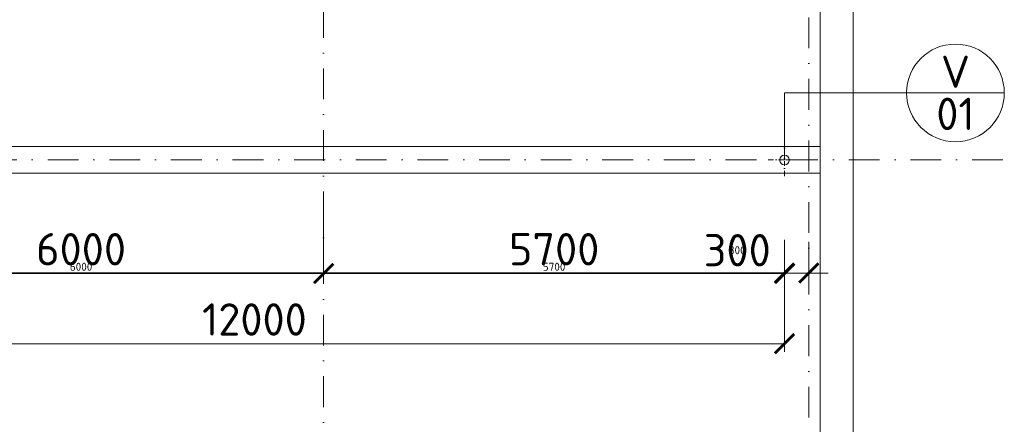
# Model space of a CAD drawing. Header units: millimetres. Extents: x -916886 to 3713765, y -2985421 to 1675785.
# Tile 244 of 256: x 140791 to 152968, y 246677 to 251686. Entities that reach past the tile are written whole.
import ezdxf
from ezdxf.enums import TextEntityAlignment as Align

# ---------------------------------------------------------------- set-up
doc = ezdxf.new("R2010")
doc.units = ezdxf.units.MM
doc.linetypes.add('CENTERX2', pattern=[101.6, 63.5, -12.7, 12.7, -12.7])
doc.linetypes.add('DASHDOT', pattern=[25.4, 12.7, -6.35, 0, -6.35])
doc.layers.get('Defpoints').update_dxf_attribs({"color": 8})
for name, color, linetype, lineweight in [('A99_N_kce-pohl', 1, 'Continuous', 9), ('A99_N_koty-200', 5, 'Continuous', 5), ('A99_N_koty-200 @ 200', 5, 'Continuous', 5), ('A99_N_koty-200 @ 50 (2)', 5, 'Continuous', 5), ('A99_N_znaceni 200', 5, 'Continuous', 5), ('A99_S_kce-demolice', 30, 'Continuous', 20), ('A99_S_osy', 1, 'CENTERX2', 5)]:
    doc.layers.add(name, color=color, linetype=linetype, lineweight=lineweight)
doc.styles.add('A99_kota', font='isocpeur.ttf', dxfattribs={"height": 2})
doc.styles.add('A99_popis', font='isocpeur.ttf')
doc.dimstyles.new('A99_kota_200 new', dxfattribs={"dimscale": 200, "dimtxt": 2, "dimasz": 1.2, "dimexe": 0.5, "dimexo": 1.5, "dimgap": 0.5, "dimtad": 1, "dimdec": 0, "dimzin": 3, "dimdsep": 46, "dimtxsty": 'A99_kota', "dimblk": 'ARCHTICK', "dimcen": 2.5, "dimazin": 2, "dimtfac": 0.75, "dimtdec": 0, "dimtix": 1, "dimtmove": 2, "dimatfit": 0, "dimfxl": 0, "dimtolj": 1, "dimtzin": 0, "dimlwd": 5, "dimlwe": 5, "dimarcsym": 0})

# ---------------------------------------------------------------- blocks, each defined once
blk = doc.blocks.new('_ArchTick')
at = {"color": 0, "linetype": 'ByBlock', "const_width": 0.15}
blk.add_lwpolyline([(-0.5, -0.5), (0.5, 0.5)], dxfattribs=at)
blk = doc.blocks.new('*D4263')
at = {"layer": 'A99_N_koty-200', "color": 0, "linetype": 'Continuous', "lineweight": 5, "transparency": 16777216}
for p, q in [((150250, 248937.5), (150250, 248450)), ((150550, 248937.5), (150550, 248450)), ((150250, 248550), (150010, 248550)), ((150550, 248550), (150250, 248550)), ((150550, 248550), (150790, 248550))]:
    blk.add_line(p, q, dxfattribs=at)
at = {"layer": 'Defpoints', "color": 0, "linetype": 'Continuous', "lineweight": 0, "transparency": 16777216}
for p in [(150250, 249237.5), (150550, 249237.5), (150250, 248550)]:
    blk.add_point(p, dxfattribs=at)
at = {"layer": 'A99_N_koty-200', "color": 0, "linetype": 'Continuous', "lineweight": 5, "transparency": 16777216, "xscale": 240, "yscale": 240, "zscale": 240}
blk.add_blockref('_ArchTick', (150250, 248550), dxfattribs=at)
at = {"layer": 'A99_N_koty-200', "color": 0, "linetype": 'Continuous', "lineweight": 5, "transparency": 16777216, "xscale": 240, "yscale": 240, "zscale": 240, "rotation": 180}
blk.add_blockref('_ArchTick', (150550, 248550), dxfattribs=at)
at = {"layer": 'A99_N_koty-200', "color": 0, "linetype": 'Continuous', "transparency": 16777216, "insert": (149665, 248832.5), "char_height": 400, "attachment_point": 5, "style": 'A99_kota'}
blk.add_mtext('\\A1;300', dxfattribs=at)
blk = doc.blocks.new('*D4264')
at = {"layer": 'A99_N_koty-200', "color": 0, "linetype": 'Continuous', "lineweight": 5, "transparency": 16777216}
for p, q in [((150250, 248750), (150250, 248525)), ((150550, 248750), (150550, 248525)), ((150250, 248550), (150190, 248550)), ((150550, 248550), (150250, 248550)), ((150550, 248550), (150610, 248550))]:
    blk.add_line(p, q, dxfattribs=at)
at = {"layer": 'Defpoints', "color": 0, "linetype": 'Continuous', "lineweight": 0, "transparency": 16777216}
for p in [(150250, 249237.5), (150550, 249237.5), (150250, 248550)]:
    blk.add_point(p, dxfattribs=at)
at = {"layer": 'A99_N_koty-200', "color": 0, "linetype": 'Continuous', "lineweight": 5, "transparency": 16777216, "xscale": 60, "yscale": 60, "zscale": 60}
blk.add_blockref('_ArchTick', (150250, 248550), dxfattribs=at)
at = {"layer": 'A99_N_koty-200', "color": 0, "linetype": 'Continuous', "lineweight": 5, "transparency": 16777216, "xscale": 60, "yscale": 60, "zscale": 60, "rotation": 180}
blk.add_blockref('_ArchTick', (150550, 248550), dxfattribs=at)
at = {"layer": 'A99_N_koty-200', "color": 0, "linetype": 'Continuous', "transparency": 16777216, "insert": (149665, 248832.5), "char_height": 100, "attachment_point": 5, "style": 'A99_kota'}
blk.add_mtext('\\A1;300', dxfattribs=at)
blk = doc.blocks.new('*U20')
at = {"color": 0, "linetype": 'ByBlock'}
blk.add_line((-3.02, 0), (3.02, 0), dxfattribs=at)
blk.add_circle((0, 0), 3.02, dxfattribs=at)
at = {"color": 0, "linetype": 'ByBlock', "style": 'A99_popis'}
for tag, p in [('KATEGORIE', (0, 1.31)), ('PRVEK', (0, -1.298))]:
    blk.add_attdef(tag, text='', height=2, dxfattribs=at).set_placement(p, align=Align.MIDDLE_CENTER)
blk = doc.blocks.new('*D4350')
at = {"layer": 'A99_N_koty-200', "color": 0, "linetype": 'Continuous', "lineweight": 5, "transparency": 16777216}
for p, q in [((138550, 249345), (138550, 248445)), ((144550, 249345), (144550, 248445)), ((144550, 248545), (138550, 248545))]:
    blk.add_line(p, q, dxfattribs=at)
at = {"layer": 'Defpoints', "color": 0, "linetype": 'Continuous', "lineweight": 0, "transparency": 16777216}
for p in [(138550, 249837.5), (144550, 249785), (138550, 248545)]:
    blk.add_point(p, dxfattribs=at)
at = {"layer": 'A99_N_koty-200', "color": 0, "linetype": 'Continuous', "lineweight": 5, "transparency": 16777216, "xscale": 240, "yscale": 240, "zscale": 240, "rotation": 180}
blk.add_blockref('_ArchTick', (138550, 248545), dxfattribs=at)
at = {"layer": 'A99_N_koty-200', "color": 0, "linetype": 'Continuous', "lineweight": 5, "transparency": 16777216, "xscale": 240, "yscale": 240, "zscale": 240}
blk.add_blockref('_ArchTick', (144550, 248545), dxfattribs=at)
at = {"layer": 'A99_N_koty-200', "color": 0, "linetype": 'Continuous', "transparency": 16777216, "insert": (141550, 248845), "char_height": 400, "attachment_point": 5, "style": 'A99_kota'}
blk.add_mtext('\\A1;6000', dxfattribs=at)
blk = doc.blocks.new('*D4351')
at = {"layer": 'A99_N_koty-200', "color": 0, "linetype": 'Continuous', "lineweight": 5, "transparency": 16777216}
for p, q in [((138550, 248752.5), (138550, 248527.5)), ((144550, 248752.5), (144550, 248527.5)), ((144550, 248552.5), (138550, 248552.5))]:
    blk.add_line(p, q, dxfattribs=at)
at = {"layer": 'Defpoints', "color": 0, "linetype": 'Continuous', "lineweight": 0, "transparency": 16777216}
for p in [(138550, 249837.5), (144550, 249785), (138550, 248552.5)]:
    blk.add_point(p, dxfattribs=at)
at = {"layer": 'A99_N_koty-200', "color": 0, "linetype": 'Continuous', "lineweight": 5, "transparency": 16777216, "xscale": 60, "yscale": 60, "zscale": 60, "rotation": 180}
blk.add_blockref('_ArchTick', (138550, 248552.5), dxfattribs=at)
at = {"layer": 'A99_N_koty-200', "color": 0, "linetype": 'Continuous', "lineweight": 5, "transparency": 16777216, "xscale": 60, "yscale": 60, "zscale": 60}
blk.add_blockref('_ArchTick', (144550, 248552.5), dxfattribs=at)
at = {"layer": 'A99_N_koty-200', "color": 0, "linetype": 'Continuous', "transparency": 16777216, "insert": (141550, 248627.5), "char_height": 100, "attachment_point": 5, "style": 'A99_kota'}
blk.add_mtext('\\A1;6000', dxfattribs=at)
blk = doc.blocks.new('*D4353')
at = {"layer": 'A99_N_koty-200', "color": 0, "linetype": 'Continuous', "lineweight": 5, "transparency": 16777216}
for p, q in [((144550, 249345), (144550, 248445)), ((150250, 248962.5), (150250, 248445)), ((144550, 248545), (150250, 248545))]:
    blk.add_line(p, q, dxfattribs=at)
at = {"layer": 'Defpoints', "color": 0, "linetype": 'Continuous', "lineweight": 0, "transparency": 16777216}
for p in [(144550, 249785), (150250, 249262.5), (150250, 248545)]:
    blk.add_point(p, dxfattribs=at)
at = {"layer": 'A99_N_koty-200', "color": 0, "linetype": 'Continuous', "lineweight": 5, "transparency": 16777216, "xscale": 240, "yscale": 240, "zscale": 240, "rotation": 180}
blk.add_blockref('_ArchTick', (144550, 248545), dxfattribs=at)
at = {"layer": 'A99_N_koty-200', "color": 0, "linetype": 'Continuous', "lineweight": 5, "transparency": 16777216, "xscale": 240, "yscale": 240, "zscale": 240}
blk.add_blockref('_ArchTick', (150250, 248545), dxfattribs=at)
at = {"layer": 'A99_N_koty-200', "color": 0, "linetype": 'Continuous', "transparency": 16777216, "insert": (147400, 248845), "char_height": 400, "attachment_point": 5, "style": 'A99_kota'}
blk.add_mtext('\\A1;5700', dxfattribs=at)
blk = doc.blocks.new('*D4354')
at = {"layer": 'A99_N_koty-200', "color": 0, "linetype": 'Continuous', "lineweight": 5, "transparency": 16777216}
for p, q in [((144550, 248752.5), (144550, 248527.5)), ((150250, 248752.5), (150250, 248527.5)), ((144550, 248552.5), (150250, 248552.5))]:
    blk.add_line(p, q, dxfattribs=at)
at = {"layer": 'Defpoints', "color": 0, "linetype": 'Continuous', "lineweight": 0, "transparency": 16777216}
for p in [(144550, 249785), (150250, 249262.5), (150250, 248552.5)]:
    blk.add_point(p, dxfattribs=at)
at = {"layer": 'A99_N_koty-200', "color": 0, "linetype": 'Continuous', "lineweight": 5, "transparency": 16777216, "xscale": 60, "yscale": 60, "zscale": 60, "rotation": 180}
blk.add_blockref('_ArchTick', (144550, 248552.5), dxfattribs=at)
at = {"layer": 'A99_N_koty-200', "color": 0, "linetype": 'Continuous', "lineweight": 5, "transparency": 16777216, "xscale": 60, "yscale": 60, "zscale": 60}
blk.add_blockref('_ArchTick', (150250, 248552.5), dxfattribs=at)
at = {"layer": 'A99_N_koty-200', "color": 0, "linetype": 'Continuous', "transparency": 16777216, "insert": (147400, 248627.5), "char_height": 100, "attachment_point": 5, "style": 'A99_kota'}
blk.add_mtext('\\A1;5700', dxfattribs=at)
blk = doc.blocks.new('*D488')
at = {"layer": 'A99_N_koty-200', "color": 0, "linetype": 'Continuous', "lineweight": 5, "ltscale": 0.5, "transparency": 16777216}
for p, q in [((138250, 248475), (138250, 247575)), ((150250, 248475), (150250, 247575)), ((138250, 247675), (150250, 247675))]:
    blk.add_line(p, q, dxfattribs=at)
at = {"layer": 'Defpoints', "color": 0, "linetype": 'Continuous', "lineweight": 5, "ltscale": 0.5, "transparency": 16777216}
for p in [(138250, 249950), (150250, 249950), (150250, 247675)]:
    blk.add_point(p, dxfattribs=at)
at = {"layer": 'A99_N_koty-200', "color": 0, "linetype": 'Continuous', "lineweight": 5, "ltscale": 0.5, "transparency": 16777216, "xscale": 240, "yscale": 240, "zscale": 240, "rotation": 180}
blk.add_blockref('_ArchTick', (138250, 247675), dxfattribs=at)
at = {"layer": 'A99_N_koty-200', "color": 0, "linetype": 'Continuous', "lineweight": 5, "ltscale": 0.5, "transparency": 16777216, "xscale": 240, "yscale": 240, "zscale": 240}
blk.add_blockref('_ArchTick', (150250, 247675), dxfattribs=at)
at = {"layer": 'A99_N_koty-200', "color": 0, "linetype": 'Continuous', "lineweight": 5, "ltscale": 0.5, "transparency": 16777216, "insert": (143694, 247975), "char_height": 400, "attachment_point": 5, "style": 'A99_kota'}
blk.add_mtext('\\A1;12000', dxfattribs=at)
blk = doc.blocks.new('*U5131')
at = {"layer": 'A99_N_koty-200 @ 200', "linetype": 'Continuous'}
dim = blk.add_linear_dim(base=(150250, 248550), p1=(150550, 249237.5), p2=(150250, 249237.5), dimstyle='A99_kota_200 new', override={"dimscale": 200, "dimtix": 1, "dimtofl": 1, "dimtmove": 2, "dimatfit": 0}, dxfattribs=at)
dim.commit()
dim.dimension.update_dxf_attribs({"geometry": '*D4263', "text_midpoint": (149665, 248832.5), "dimtype": 128})
at = {"layer": 'A99_N_koty-200 @ 50 (2)', "linetype": 'Continuous'}
dim = blk.add_linear_dim(base=(150250, 248550), p1=(150550, 249237.5), p2=(150250, 249237.5), dimstyle='A99_kota_200 new', override={"dimscale": 50, "dimtix": 1, "dimtofl": 1, "dimtmove": 2, "dimatfit": 0}, dxfattribs=at)
dim.commit()
dim.dimension.update_dxf_attribs({"geometry": '*D4264', "text_midpoint": (149665, 248832.5), "dimtype": 128})
blk = doc.blocks.new('*U5160')
at = {"layer": 'A99_N_koty-200 @ 200', "linetype": 'Continuous'}
dim = blk.add_linear_dim(base=(138550, 248545), p1=(144550, 249785), p2=(138550, 249837.5), angle=180, dimstyle='A99_kota_200 new', override={"dimscale": 200, "dimtix": 1, "dimtofl": 1, "dimtmove": 2, "dimatfit": 0}, dxfattribs=at)
dim.commit()
dim.dimension.update_dxf_attribs({"geometry": '*D4350', "text_midpoint": (141550, 248845)})
at = {"layer": 'A99_N_koty-200 @ 50 (2)', "linetype": 'Continuous'}
dim = blk.add_linear_dim(base=(138550, 248552.5), p1=(144550, 249785), p2=(138550, 249837.5), angle=180, dimstyle='A99_kota_200 new', override={"dimscale": 50, "dimtix": 1, "dimtofl": 1, "dimtmove": 2, "dimatfit": 0}, dxfattribs=at)
dim.commit()
dim.dimension.update_dxf_attribs({"geometry": '*D4351', "text_midpoint": (141550, 248627.5)})
blk = doc.blocks.new('*U5161')
at = {"layer": 'A99_N_koty-200 @ 200', "linetype": 'Continuous'}
dim = blk.add_linear_dim(base=(150250, 248545), p1=(144550, 249785), p2=(150250, 249262.5), angle=0, dimstyle='A99_kota_200 new', override={"dimscale": 200, "dimtix": 1, "dimtofl": 1, "dimtmove": 2, "dimatfit": 0}, dxfattribs=at)
dim.commit()
dim.dimension.update_dxf_attribs({"geometry": '*D4353', "text_midpoint": (147400, 248845)})
at = {"layer": 'A99_N_koty-200 @ 50 (2)', "linetype": 'Continuous'}
dim = blk.add_linear_dim(base=(150250, 248552.5), p1=(144550, 249785), p2=(150250, 249262.5), angle=0, dimstyle='A99_kota_200 new', override={"dimscale": 50, "dimtix": 1, "dimtofl": 1, "dimtmove": 2, "dimatfit": 0}, dxfattribs=at)
dim.commit()
dim.dimension.update_dxf_attribs({"geometry": '*D4354', "text_midpoint": (147400, 248627.5)})

msp = doc.modelspace()

# ---------------------------------------------------------------- linework, layer by layer
at = {"layer": 'A99_N_kce-pohl', "linetype": 'DASHDOT', "lineweight": 5, "ltscale": 5}
for points in [[(150249.5, 249750), (150249.5, 250150)], [(150049.5, 249950), (150449.5, 249950)]]:
    msp.add_lwpolyline(points, dxfattribs=at)
at = {"layer": 'A99_N_kce-pohl', "linetype": 'Continuous', "ltscale": 25}
msp.add_lwpolyline([(150690, 250115), (150690, 249785), (6000, 249785), (6000, 250115)], close=True, dxfattribs=at)
at = {"layer": 'A99_N_kce-pohl', "linetype": 'Continuous', "lineweight": 9}
for points in [[(150690, 250115), (150690, 231380)], [(151100, 250120), (151100, 231380)]]:
    msp.add_lwpolyline(points, dxfattribs=at)
at = {"layer": 'A99_N_kce-pohl', "linetype": 'Continuous'}
msp.add_circle((150249.5, 249950), 60, dxfattribs=at)
at = {"layer": 'A99_N_znaceni 200'}
for points in [[(151760, 250780), (150249.5, 250780)], [(150249.5, 249950), (150249.5, 250780)]]:
    msp.add_lwpolyline(points, dxfattribs=at)
at = {"layer": 'A99_S_kce-demolice', "color": 7, "linetype": 'Continuous', "lineweight": 9}
for points in [[(150690, 250117.5), (150690, 264800)], [(151100, 250120), (151100, 264802.5)]]:
    msp.add_lwpolyline(points, dxfattribs=at)
at = {"layer": 'A99_S_osy', "linetype": 'DASHDOT', "lineweight": 5, "ltscale": 30}
for points in [[(144550, 264800), (144550, 176462.5)], [(150550, 264669.7), (150550, 146890)], [(152950, 249950), (4375, 249950)]]:
    msp.add_lwpolyline(points, dxfattribs=at)

# ---------------------------------------------------------------- block references
at = {"layer": 'A99_N_koty-200', "color": 4, "linetype": 'Continuous', "lineweight": 0}
for name in ['*U5160', '*U5161', '*U5131']:
    msp.add_blockref(name, (0, 0), dxfattribs=at)
at = {"layer": 'A99_N_znaceni 200', "xscale": 200, "yscale": 200, "zscale": 200}
msp.add_blockref('*U20', (152364, 250780), dxfattribs=at).add_auto_attribs({'KATEGORIE': 'V', 'PRVEK': '01'})

# ---------------------------------------------------------------- dimensions: what is measured, and where the dimension line sits
at = {"layer": 'A99_N_koty-200 @ 200', "linetype": 'Continuous', "lineweight": 5, "ltscale": 0.5}
dim = msp.add_linear_dim(base=(150249.5, 247675), p1=(138250, 249950), p2=(150249.5, 249950), dimstyle='A99_kota_200 new', override={"dimscale": 200, "dimtix": 1, "dimtofl": 1, "dimtmove": 2, "dimatfit": 0}, dxfattribs=at)
dim.commit()
dim.dimension.update_dxf_attribs({"geometry": '*D488', "text_midpoint": (143694.2378973, 247975), "dimtype": 128})

doc.saveas('drawing.dxf')
